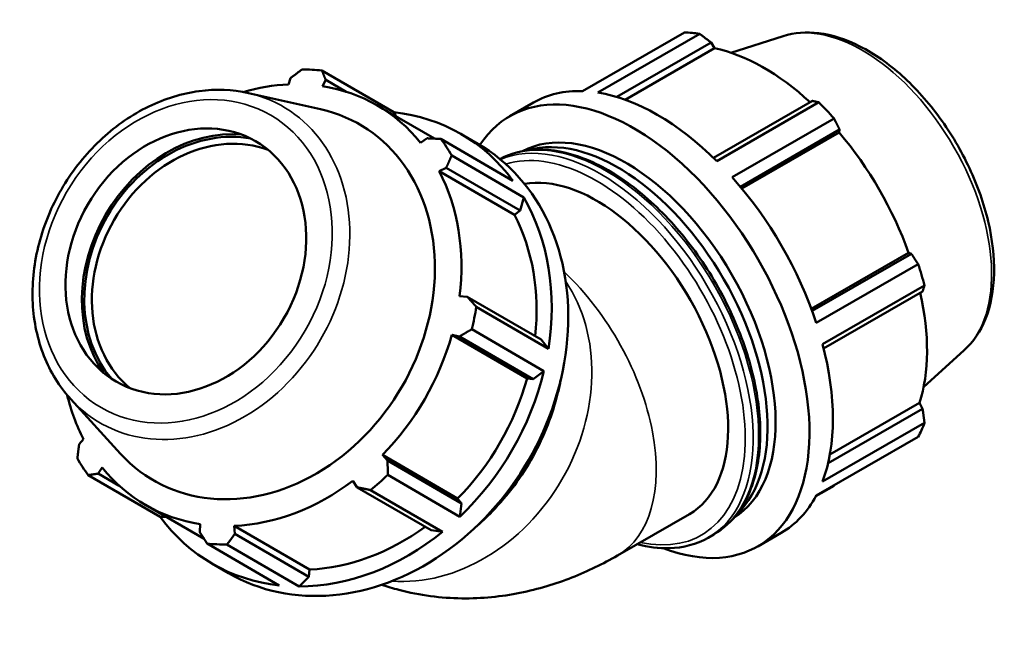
# Model space of a CAD drawing. Header units: millimetres. Extents: x -3 to 1219, y -236 to 1230.
# Tile 9 of 9: x 953 to 1219, y 681 to 845. Entities that reach past the tile are written whole.
import ezdxf

# ---------------------------------------------------------------- set-up
doc = ezdxf.new("R2010")
doc.units = ezdxf.units.MM
doc.layers.add('Visible (ISO)', color=7, linetype='Continuous', lineweight=50)
doc.layers.add('Visible Narrow (ISO)', color=7, linetype='Continuous', lineweight=35)

msp = doc.modelspace()

# ---------------------------------------------------------------- linework, layer by layer
at = {"layer": 'Visible (ISO)'}
for p, q in [((1105.293, 826.068), (1132.799, 841.908)), ((1136.934, 841.507), (1109.429, 825.667)), ((1159.47, 840.909), (1145.352, 836.417)), ((1114.522, 824.487), (1139.99, 839.152)), ((1116.793, 823.735), (1140.934, 837.637)), ((1139.99, 839.152), (1140.934, 837.637)), ((1054.445, 820.336), (1034.995, 831.623)), ((1026.553, 829.575), (1025.953, 827.865)), ((1035.126, 827.379), (1036.023, 829.073)), ((1036.023, 829.073), (1041.502, 825.893)), ((1015.152, 825.524), (1034.652, 821.148)), ((1065.356, 813.229), (1049.937, 822.177)), ((1085.719, 819.313), (1092.035, 822.95)), ((1167.343, 823.401), (1140.654, 808.032)), ((1141.512, 807.191), (1169.018, 823.031)), ((1055.046, 819.213), (1054.445, 820.336)), ((1173.154, 818.668), (1145.648, 802.829)), ((1147.877, 800.248), (1174.667, 815.675)), ((1174.667, 815.675), (1174.528, 814.894)), ((1063.376, 813.321), (1061.624, 812.119)), ((1067.079, 813.147), (1086.528, 801.86)), ((1077.061, 811.859), (1072.594, 814.451)), ((1148.272, 799.774), (1174.528, 814.894)), ((1089.453, 797.38), (1070.003, 808.667)), ((1066.642, 804.434), (1068.555, 805.388)), ((1068.555, 805.388), (1088.492, 793.817)), ((1086.945, 792.651), (1066.642, 804.434)), ((1088.492, 793.817), (1089.453, 797.38)), ((1086.945, 792.651), (1088.492, 793.817)), ((1167.006, 767.319), (1193.265, 782.44)), ((1194.008, 782.175), (1167.217, 766.747)), ((1193.265, 782.44), (1194.008, 782.175)), ((1168.335, 763.534), (1195.841, 779.374)), ((1197.554, 773.606), (1170.048, 757.766)), ((1074.22, 770.561), (1072.13, 770.696)), ((1094.157, 758.991), (1074.22, 770.561)), ((1170.351, 756.589), (1197.042, 771.96)), ((1076.648, 767.818), (1096.098, 756.531)), ((1070.051, 760.313), (1072.075, 759.844)), ((1090.354, 748.531), (1070.051, 760.313)), ((1072.075, 759.844), (1092.012, 748.274)), ((1094.886, 750.479), (1075.437, 761.766)), ((1096.098, 756.531), (1094.157, 758.991)), ((1208.286, 756.139), (1197.315, 746.183)), ((1092.012, 748.274), (1094.886, 750.479)), ((1090.354, 748.531), (1092.012, 748.274)), ((967.223, 742.933), (980.697, 728.174)), ((1172.037, 727.991), (1196.204, 741.907)), ((1196.204, 741.907), (1197.042, 740.335)), ((1197.042, 740.335), (1171.558, 725.659)), ((1170.048, 720.671), (1197.554, 736.511)), ((970.683, 732.135), (969.501, 730.757)), ((1195.841, 732.715), (1168.335, 716.876)), ((1052.733, 726.343), (1051.314, 727.86)), ((1071.617, 716.077), (1051.314, 727.86)), ((1072.671, 714.773), (1052.733, 726.343)), ((974.68, 722.823), (975.7, 724.45)), ((980.34, 719.539), (974.68, 722.823)), ((971.953, 722.431), (991.402, 711.144)), ((1043.358, 720.862), (1044.52, 719.12)), ((1052.75, 722.472), (1072.2, 711.184)), ((1044.52, 719.12), (1064.458, 707.55)), ((1067.562, 707.106), (1048.112, 718.393)), ((1168.257, 716.73), (1173.154, 719.55)), ((1072.671, 714.773), (1071.617, 716.077)), ((1072.2, 711.184), (1072.671, 714.773)), ((1003.24, 705.192), (987.387, 714.392)), ((1114.723, 700.713), (1134.133, 711.891)), ((991.402, 711.144), (992.896, 711.195)), ((1002.198, 709.19), (1002.033, 707.072)), ((1031.675, 696.922), (1011.372, 708.704)), ((1011.503, 706.57), (1011.372, 708.704)), ((1031.44, 695), (1011.503, 706.57)), ((1064.458, 707.55), (1067.562, 707.106)), ((1152.589, 703.19), (1158.906, 706.828)), ((1023.486, 692.668), (1004.037, 703.955)), ((1139.206, 705.534), (1140.69, 706.39)), ((1009.384, 703.672), (1028.833, 692.385)), ((1009.803, 695.961), (1005.336, 698.553)), ((1031.44, 695), (1031.675, 696.922)), ((1028.833, 692.385), (1031.44, 695))]:
    msp.add_line(p, q, dxfattribs=at)
for centre, major_axis, ratio, start_param, end_param in [((1152.976, 780.729), (-33.435, 58.061), 0.5780931, 5.8451561, 5.9396837), ((1154.183, 781.424), (31.095, -53.997), 0.5780931, 2.0696433, 2.6635608), ((1019.516, 767.789), (33.629, 57.949), 0.8159693, 0.3481647, 0.4426923), ((1018.662, 768.284), (-31.275, -53.893), 0.8159693, 3.6242876, 3.8505589), ((1018.662, 768.284), (31.275, 53.893), 0.8159693, 5.9804821, 6.5913473), ((1119.154, 761.252), (-33.435, 58.061), 0.5780931, 2.5254789, 6.5684568), ((1125.471, 764.889), (-33.435, 58.061), 0.5780931, 5.9396837, 6.2831853), ((1125.471, 764.889), (33.435, -58.061), 0.5780931, 2.0126929, 2.7035635), ((1017.422, 769.004), (-27.854, -47.998), 0.8159693, 6.0316597, 9.6763035), ((1152.976, 780.729), (33.435, -58.061), 0.5780931, 1.9181653, 2.0126929), ((1038.965, 756.502), (33.629, 57.949), 0.8159693, 5.9404794, 6.63135), ((1116.99, 760.006), (-28.507, 49.503), 0.5780931, 3.1625214, 6.2622566), ((1004.672, 776.403), (19.951, 34.379), 0.8159693, 0.3634193, 2.7781734), ((1004.672, 776.403), (19.575, 33.731), 0.8159693, 0.2824107, 2.859182), ((1005.422, 775.968), (-18.822, -32.434), 0.8159693, 3.2766131, 6.1481648), ((1019.516, 767.789), (33.629, 57.949), 0.8159693, 5.8459518, 5.9404794), ((1114.826, 758.76), (-28.507, 49.503), 0.5780931, 3.2821858, 6.1425921), ((1154.183, 781.424), (31.095, -53.997), 0.5780931, 1.2672974, 1.8781627), ((1043.432, 753.91), (-33.629, -57.949), 0.8159693, 0, 3.1415927), ((1018.662, 768.284), (31.275, 53.893), 0.8159693, 5.1950839, 5.8059492), ((1109.056, 755.437), (-25.076, 43.546), 0.5780931, 3.1415927, 6.0777042), ((1125.471, 764.889), (33.435, -58.061), 0.5780931, 1.2272947, 1.9181653), ((1038.965, 756.502), (33.629, 57.949), 0.8159693, 5.1550813, 5.8459518), ((1038.965, 756.502), (31.275, 53.893), 0.8159693, 5.2120648, 5.8059492), ((1152.976, 780.729), (33.435, -58.061), 0.5780931, 1.1327672, 1.2272947), ((1154.183, 781.424), (31.095, -53.997), 0.5780931, 0.4818993, 1.0759774), ((1019.516, 767.789), (33.629, 57.949), 0.8159693, 5.0605537, 5.1550813), ((1018.662, 768.284), (31.275, 53.893), 0.8159693, 4.4096858, 5.020551), ((1125.471, 764.889), (33.435, -58.061), 0.5780931, 0.4418966, 1.1327672), ((1038.965, 756.502), (33.629, 57.949), 0.8159693, 4.3696831, 5.0605537), ((1038.965, 756.502), (31.275, 53.893), 0.8159693, 4.4096858, 5.020551), ((1018.662, 768.284), (-31.275, -53.893), 0.8159693, 5.574219, 5.8059492), ((1152.976, 780.729), (33.435, -58.061), 0.5780931, 0.347369, 0.4418966), ((1019.516, 767.789), (-33.629, -57.949), 0.8159693, 5.8459518, 5.9404794), ((1018.662, 768.284), (-31.275, -53.893), 0.8159693, 5.9804821, 6.5913473), ((1018.662, 768.284), (31.275, 53.893), 0.8159693, 3.6242876, 4.2351528), ((1019.516, 767.789), (33.629, 57.949), 0.8159693, 4.2751555, 4.3696831), ((1125.471, 764.889), (33.435, -58.061), 0.5780931, 0, 0.347369), ((1038.965, 756.502), (-33.629, -57.949), 0.8159693, 5.9404794, 6.63135), ((1038.965, 756.502), (33.629, 57.949), 0.8159693, 3.5842849, 4.2751555), ((1038.965, 756.502), (31.275, 53.893), 0.8159693, 3.6242876, 4.2183987), ((1019.516, 767.789), (-33.629, -57.949), 0.8159693, 0.3481647, 0.4426923)]:
    msp.add_ellipse(centre, major_axis=major_axis, ratio=ratio, start_param=start_param, end_param=end_param, dxfattribs=at)
msp.add_ellipse((998.297, 780.103), major_axis=(-18.822, -32.434), ratio=0.8159693, dxfattribs=at)
for points, knots in [([(1159.47, 840.909), (1162.458, 841.859), (1165.704, 842.099), (1172.681, 841.245), (1176.433, 840.016), (1184.042, 836.152), (1187.896, 833.44), (1195.195, 826.871), (1198.638, 823.013), (1204.779, 814.562), (1207.48, 809.976), (1211.896, 800.507), (1213.611, 795.626), (1215.875, 786.007), (1216.421, 781.271), (1216.212, 772.39), (1215.458, 768.241), (1212.677, 761.282), (1210.757, 758.382), (1208.286, 756.139)], [5.6249709, 5.6249709, 5.6249709, 5.6249709, 5.9094322, 5.9094322, 6.2244301, 6.2244301, 6.5565106, 6.5565106, 6.8885853, 6.8885853, 7.2187842, 7.2187842, 7.5488799, 7.5488799, 7.8807131, 7.8807131, 8.213243, 8.213243, 8.5160634, 8.5160634, 8.5160634, 8.5160634]), ([(1015.152, 825.524), (1010.876, 826.484), (1006.37, 826.656), (997.26, 825.444), (992.656, 824.026), (983.814, 819.728), (979.584, 816.824), (971.949, 809.827), (968.551, 805.726), (962.941, 796.747), (960.732, 791.869), (957.739, 781.828), (956.953, 776.666), (956.905, 766.588), (957.636, 761.673), (960.557, 752.629), (962.727, 748.491), (966.069, 744.245), (966.635, 743.578), (967.223, 742.933)], [1.8195925, 1.8195925, 1.8195925, 1.8195925, 2.1308497, 2.1308497, 2.4490647, 2.4490647, 2.7727722, 2.7727722, 3.0988785, 3.0988785, 3.4255911, 3.4255911, 3.7519571, 3.7519571, 4.0764818, 4.0764818, 4.3961921, 4.3961921, 4.458134, 4.458134, 4.458134, 4.458134]), ([(1083.036, 807.707), (1086.029, 809.316), (1089.433, 810.175), (1097.03, 810.36), (1101.267, 809.542), (1110.001, 806.187), (1114.505, 803.6), (1123.259, 796.934), (1127.506, 792.851), (1135.312, 783.619), (1138.87, 778.473), (1144.949, 767.633), (1147.471, 761.941), (1151.227, 750.569), (1152.459, 744.89), (1153.496, 734.098), (1153.297, 728.988), (1151.444, 719.869), (1149.794, 715.853), (1145.608, 710.009), (1143.321, 707.904), (1140.69, 706.39)], [5.5166154, 5.5166154, 5.5166154, 5.5166154, 5.8043157, 5.8043157, 6.1189285, 6.1189285, 6.4423895, 6.4423895, 6.7666317, 6.7666317, 7.0901463, 7.0901463, 7.4133759, 7.4133759, 7.7369656, 7.7369656, 8.0612739, 8.0612739, 8.3842431, 8.3842431, 8.6413135, 8.6413135, 8.6413135, 8.6413135]), ([(1076.28, 708.227), (1077.887, 709.596), (1079.437, 711.053), (1085.201, 717), (1088.937, 722.061), (1094.959, 732.969), (1097.243, 738.815), (1098.948, 745.856), (1099.185, 746.954), (1099.393, 748.055)], [5.87259561, 5.87259561, 5.87259561, 5.87259561, 5.98453809, 5.98453809, 6.30667734, 6.30667734, 6.62893258, 6.62893258, 6.68831622, 6.68831622, 6.68831622, 6.68831622]), ([(1139.206, 705.534), (1136.089, 703.74), (1132.499, 702.78), (1125.897, 702.619), (1123.008, 702.993), (1120.056, 703.785)], [2.3581282, 2.3581282, 2.3581282, 2.3581282, 2.66272309, 2.66272309, 2.88148804, 2.88148804, 2.88148804, 2.88148804]), ([(1114.723, 700.713), (1110.866, 698.493), (1106.776, 696.484), (1098.039, 693.052), (1093.388, 691.628), (1083.476, 689.644), (1078.209, 689.086), (1067.202, 689.232), (1061.46, 689.947), (1054.209, 691.862), (1052.681, 692.323), (1051.162, 692.84)], [1.57079633, 1.57079633, 1.57079633, 1.57079633, 1.72787596, 1.72787596, 1.88495559, 1.88495559, 2.04203522, 2.04203522, 2.19911486, 2.19911486, 2.24117998, 2.24117998, 2.24117998, 2.24117998])]:
    msp.add_open_spline(points, degree=3, knots=knots, dxfattribs=at)
for points, weights in [([(1139.99, 839.152), (1138.5, 840.309), (1136.934, 841.507)], [1.00332807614, 1.00207174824, 1]), ([(1026.553, 829.575), (1028.064, 830.72), (1029.648, 831.907)], [2.60596988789, 2.57591504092, 2.54412828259]), ([(1034.995, 831.623), (1035.515, 830.325), (1036.023, 829.073)], [2.55455110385, 2.58646808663, 2.61664606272]), ([(1169.018, 823.031), (1168.17, 823.224), (1167.343, 823.401)], [1, 1.00207174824, 1.00332807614]), ([(1174.667, 815.675), (1173.933, 817.145), (1173.154, 818.668)], [1.00332807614, 1.00207174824, 1]), ([(1063.376, 813.321), (1065.185, 813.239), (1067.079, 813.147)], [2.61664606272, 2.58646808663, 2.55455110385]), ([(1070.003, 808.667), (1069.26, 806.997), (1068.555, 805.388)], [2.55455110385, 2.58646808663, 2.61664606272]), ([(1195.841, 779.374), (1194.913, 780.807), (1194.008, 782.175)], [1, 1.00207174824, 1.00332807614]), ([(1197.042, 771.96), (1197.3, 772.77), (1197.554, 773.606)], [1.00332807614, 1.00207174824, 1]), ([(1074.22, 770.561), (1075.405, 769.22), (1076.648, 767.818)], [2.61664606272, 2.58646808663, 2.55455110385]), ([(1075.437, 761.766), (1073.717, 760.788), (1072.075, 759.844)], [2.55455110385, 2.58646808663, 2.61664606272]), ([(1197.554, 736.511), (1197.3, 738.466), (1197.042, 740.335)], [1, 1.00207174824, 1.00332807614]), ([(969.028, 726.911), (969.265, 728.876), (969.501, 730.757)], [2.54412828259, 2.57591504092, 2.60596988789]), ([(1052.733, 726.343), (1052.737, 724.45), (1052.75, 722.472)], [2.61664606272, 2.58646808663, 2.55455110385]), ([(974.68, 722.823), (973.34, 722.634), (971.953, 722.431)], [2.60596988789, 2.57591504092, 2.54412828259]), ([(1048.112, 718.393), (1046.275, 718.767), (1044.52, 719.12)], [2.55455110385, 2.58646808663, 2.61664606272]), ([(1173.154, 719.55), (1173.193, 719.623), (1173.233, 719.696)], [1, 1.00010434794, 1.00020662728]), ([(1004.037, 703.955), (1003.01, 705.548), (1002.033, 707.072)], [2.55455110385, 2.58646808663, 2.61664606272]), ([(1011.503, 706.57), (1010.46, 705.153), (1009.384, 703.672)], [2.61664606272, 2.58646808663, 2.55455110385])]:
    msp.add_rational_spline(points, weights, degree=2, dxfattribs=at)
at = {"layer": 'Visible Narrow (ISO)'}
for centre, major_axis, ratio, start_param, end_param in [((1180.793, 796.747), (-24.6, 42.719), 0.5780931, 3.2668427, 6.1579352), ((999.846, 779.204), (-24.743, -42.637), 0.8159693, 6.0316597, 9.6763035), ((1111.602, 756.903), (-29.089, 50.513), 0.5780931, 3.1415927, 6.2654198), ((1110.117, 756.048), (29.089, -50.513), 0.5780931, 0, 3.0714275), ((1109.056, 755.437), (-28.34, 49.213), 0.5780931, 2.6569444, 6.1541736), ((1089.646, 744.259), (25.076, -43.546), 0.5780931, 0, 2.0527012), ((1064.297, 741.802), (-25.222, -43.462), 0.8159693, 0.3755696, 2.7660231), ((1049.822, 750.202), (-29.257, -50.416), 0.8159693, 1.2736484, 1.8679443)]:
    msp.add_ellipse(centre, major_axis=major_axis, ratio=ratio, start_param=start_param, end_param=end_param, dxfattribs=at)
msp.add_ellipse((998.297, 780.103), major_axis=(22.89, 39.443), ratio=0.8159693, dxfattribs=at)

doc.saveas('drawing.dxf')
